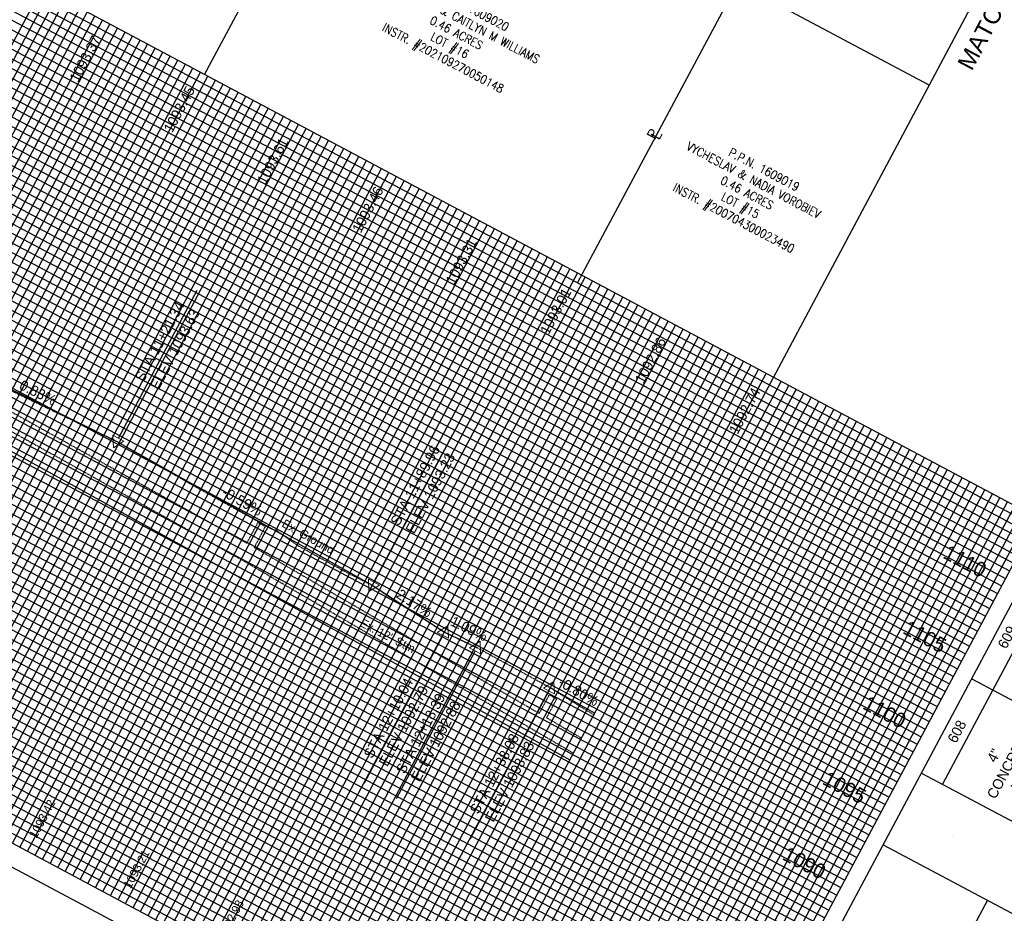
# Model space of a CAD drawing. Header units: feet. Extents: x 2246960 to 2247767, y 438833 to 439541.
# Tile 4 of 8: x 2247267 to 2247497, y 438990 to 439199. Entities that reach past the tile are written whole.
import ezdxf
from ezdxf.enums import TextEntityAlignment as Align

# ---------------------------------------------------------------- set-up
doc = ezdxf.new("R2010")
doc.units = ezdxf.units.FT
doc.header["$MEASUREMENT"] = 0
for name, pattern in [('gasex', [0]), ('OhDOT_USTN2', [0.11, 0.069, -0.041]), ('OhDOT_USTN5', [0.11, 0.055, -0.055]), ('rowex', [0])]:
    doc.linetypes.add(name, pattern=pattern)
for name, color, linetype in [('1XSURV', 7, 'Continuous'), ('DR_X_Storm_Sewer', 151, 'OhDOT_USTN5'), ('DV_X_Property_Line', 7, 'Continuous'), ('GE_P_CL_Text', 7, 'Continuous'), ('GE_X_Cells', 2, 'Continuous'), ('PF_P_Grade_Line', 7, 'Continuous'), ('PF_P_Text', 7, 'Continuous'), ('PF_X_Ground_Line', 3, 'OhDOT_USTN2'), ('PV_X_Text', 7, 'Continuous'), ('RW_X_Fee_RW', 6, 'rowex'), ('SH_Border', 7, 'Continuous'), ('SH_Data', 7, 'Continuous'), ('SH_Text', 7, 'Continuous'), ('TX_P_20', 7, 'Continuous'), ('UT_X_Gas', 2, 'gasex')]:
    doc.layers.add(name, color=color, linetype=linetype)
doc.layers.add('SH_Major_Grid_Line', color=254, linetype='Continuous', transparency=0.3)
doc.layers.add('SH_Minor_Grid_Line', color=252, linetype='Continuous', transparency=0.5)
doc.styles.add('Font 70-Title', font='txt', dxfattribs={"width": 1.15, "height": 0.2})
doc.styles.add('Font32', font='simplex.shx', dxfattribs={"width": 0.85})
doc.styles.add('OHDOTSymbols', font='arial.ttf')
doc.styles.add('Slanted-Normal', font='font31.shx', dxfattribs={"height": 0.14})
doc.styles.add('Straight-Normal', font='font30.shx', dxfattribs={"height": 0.14})

# ---------------------------------------------------------------- blocks, each defined once
blk = doc.blocks.new('PI')
at = {"layer": 'GE_X_Cells', "color": 2, "linetype": 'Continuous', "lineweight": 0, "flags": 128}
blk.add_lwpolyline([(-0.073, -0.042), (0.073, -0.042), (0, 0.084), (-0.073, -0.042)], dxfattribs=at)

msp = doc.modelspace()

# ---------------------------------------------------------------- linework, layer by layer
at = {"layer": 'DR_X_Storm_Sewer'}
for p, q in [((2247168.79, 439161.164, 1083.62), (2247320.039, 439076.809, 1083.62)), ((2247166.036, 439158.12, 1083.62), (2247319.033, 439072.791, 1083.62)), ((2247320.039, 439076.809, 1083.62), (2247322.613, 439081.642, 1083.62)), ((2247322.613, 439081.642, 1083.62), (2247324.379, 439080.702, 1083.62)), ((2247321.778, 439075.818, 1083.62), (2247324.379, 439080.702, 1083.62)), ((2247321.778, 439075.818, 1083.62), (2247388.482, 439036.941, 1083.62)), ((2247319.033, 439072.791, 1083.62), (2247387.466, 439032.907, 1083.62)), ((2247388.482, 439036.941, 1083.62), (2247390.814, 439041.321, 1083.62)), ((2247390.21, 439035.932, 1083.62), (2247392.579, 439040.38, 1083.62)), ((2247390.814, 439041.321, 1083.62), (2247392.579, 439040.38, 1083.62)), ((2247390.21, 439035.932, 1083.62), (2247398.356, 439031.166, 1083.62)), ((2247387.466, 439032.907, 1083.62), (2247396.476, 439027.636, 1083.62))]:
    msp.add_line(p, q, dxfattribs=at)
at = {"layer": 'DV_X_Property_Line'}
for p, q in [((2247310.114, 439186.545, 1083.62), (2247346.896, 439255.395, 1083.62)), ((2247397.435, 439137.776, 1083.62), (2247435.098, 439208.275, 1083.62))]:
    msp.add_line(p, q, dxfattribs=at)
at = {"layer": 'PF_P_Grade_Line', "color": 7, "linetype": 'Continuous', "lineweight": -3, "elevation": 1083.62, "flags": 128}
for points in [[(2247206.282, 439145.042), (2247242.705, 439124.932), (2247252.423, 439118.853), (2247289.581, 439100.629), (2247349.386, 439066.949), (2247366.293, 439055.969), (2247373.837, 439052.363)], [(2247391.121, 439042.944), (2247391.121, 439042.944), (2247401.465, 439037.003)]]:
    msp.add_lwpolyline(points, dxfattribs=at)
at = {"layer": 'PF_P_Text', "elevation": 1083.62}
for points in [[(2247289.979, 439101.373), (2247308.423, 439136.008)], [(2247349.784, 439067.693), (2247368.228, 439102.328)], [(2247365.896, 439055.225), (2247347.451, 439020.59)], [(2247373.439, 439051.619), (2247354.995, 439016.984)], [(2247390.723, 439042.2), (2247372.279, 439007.565)]]:
    msp.add_lwpolyline(points, dxfattribs=at)
at = {"layer": 'PF_X_Ground_Line', "color": 3, "linetype": 'OhDOT_USTN2', "lineweight": -3, "elevation": 1083.62, "flags": 128}
msp.add_lwpolyline([(2247152.599, 439174.696), (2247154.149, 439174.171), (2247154.548, 439173.784), (2247155.724, 439172.063), (2247172.604, 439161.697), (2247173.516, 439161.646), (2247175.12, 439161.459), (2247176.904, 439160.828), (2247180.463, 439159.698), (2247186.937, 439156.815), (2247192.974, 439154.073), (2247199.499, 439149.793), (2247203.9, 439146.87), (2247206.471, 439144.897), (2247206.46, 439144.748), (2247206.61, 439143.875), (2247207.579, 439142.505), (2247210.308, 439141.342), (2247211.815, 439141.001), (2247213.786, 439139.859), (2247215.696, 439139.024), (2247242.705, 439124.932), (2247252.423, 439118.853), (2247264.99, 439112.446), (2247289.581, 439100.629), (2247307.327, 439090.407), (2247325.538, 439080.288), (2247327.174, 439079.646), (2247331.97, 439076.243), (2247342.858, 439070.239), (2247349.386, 439066.949), (2247355.052, 439063.091), (2247366.293, 439055.969), (2247373.837, 439052.363), (2247374.172, 439052.201), (2247391.121, 439042.944), (2247393.336, 439041.511), (2247399.368, 439037.771), (2247401.272, 439036.642)], dxfattribs=at)
at = {"layer": 'RW_X_Fee_RW'}
msp.add_line((2247479.752, 439184.009, 1083.62), (2247242.652, 439310.276, 1083.62), dxfattribs=at)
at = {"layer": 'SH_Border'}
msp.add_line((2247555.842, 438846.085, 1083.62), (2246973.299, 439156.316, 1083.62), dxfattribs=at)
at = {"layer": 'SH_Border', "color": 7, "linetype": 'Continuous', "elevation": 2167.24, "flags": 128}
msp.add_lwpolyline([(2247443.324, 439115.605), (2247553.785, 439323.025)], dxfattribs=at)
at = {"layer": 'SH_Data', "color": 7, "linetype": 'Continuous'}
for p, q in [((2247505.138, 439082.686, 1083.62), (2247081.441, 439308.324, 1083.62)), ((2247583.645, 439221.594, 1083.62), (2247426.641, 438926.777, 1083.62)), ((2247588.588, 439218.962, 1083.62), (2247482.827, 439020.367, 1083.62)), ((2246996.832, 439149.448, 1083.62), (2247420.529, 438923.81, 1083.62)), ((2247420.529, 438923.81, 1083.62), (2247505.138, 439082.686, 1083.62)), ((2247593.928, 438989.525, 1083.62), (2247489.635, 439045.066, 1083.62)), ((2247582.177, 438967.459, 1083.62), (2247477.884, 439023, 1083.62)), ((2247468.946, 439006.215, 1083.62), (2247562.576, 438956.352, 1083.62)), ((2247493.377, 438993.204, 1083.62), (2247460.474, 438931.419, 1083.62))]:
    msp.add_line(p, q, dxfattribs=at)
at = {"layer": 'SH_Major_Grid_Line', "color": 254, "linetype": 'Continuous'}
for p, q in [((2247072.04, 439290.671, 1083.62), (2247495.737, 439065.033, 1083.62)), ((2247062.639, 439273.018, 1083.62), (2247486.336, 439047.38, 1083.62)), ((2247053.238, 439255.365, 1083.62), (2247476.935, 439029.727, 1083.62)), ((2247043.837, 439237.712, 1083.62), (2247467.534, 439012.074, 1083.62)), ((2247034.436, 439220.06, 1083.62), (2247458.133, 438994.421, 1083.62)), ((2247191.013, 439046.038, 1083.62), (2247275.622, 439204.913, 1083.62)), ((2247025.035, 439202.407, 1083.62), (2247448.732, 438976.769, 1083.62)), ((2247208.666, 439036.637, 1083.62), (2247293.275, 439195.513, 1083.62)), ((2247015.634, 439184.754, 1083.62), (2247439.302, 438959.131, 1083.62)), ((2247226.319, 439027.236, 1083.62), (2247310.927, 439186.112, 1083.62)), ((2247243.972, 439017.835, 1083.62), (2247328.58, 439176.711, 1083.62)), ((2247006.233, 439167.101, 1083.62), (2247429.93, 438941.463, 1083.62)), ((2247261.625, 439008.434, 1083.62), (2247346.233, 439167.31, 1083.62)), ((2247279.277, 438999.033, 1083.62), (2247363.886, 439157.909, 1083.62)), ((2247296.93, 438989.632, 1083.62), (2247381.539, 439148.508, 1083.62)), ((2247314.583, 438980.231, 1083.62), (2247399.192, 439139.107, 1083.62)), ((2247332.236, 438970.83, 1083.62), (2247416.844, 439129.706, 1083.62)), ((2247349.889, 438961.43, 1083.62), (2247434.497, 439120.305, 1083.62)), ((2247367.542, 438952.029, 1083.62), (2247452.15, 439110.904, 1083.62)), ((2247385.194, 438942.628, 1083.62), (2247469.803, 439101.503, 1083.62)), ((2247402.847, 438933.227, 1083.62), (2247487.456, 439092.102, 1083.62))]:
    msp.add_line(p, q, dxfattribs=at)
at = {"layer": 'SH_Minor_Grid_Line', "color": 252, "linetype": 'Continuous'}
for p, q in [((2247079.56, 439304.793, 1083.62), (2247503.258, 439079.155, 1083.62)), ((2247080.5, 439306.558, 1083.62), (2247504.198, 439080.92, 1083.62)), ((2247078.62, 439303.028, 1083.62), (2247502.318, 439077.39, 1083.62)), ((2247077.68, 439301.263, 1083.62), (2247501.378, 439075.624, 1083.62)), ((2247075.8, 439297.732, 1083.62), (2247499.497, 439072.094, 1083.62)), ((2247076.74, 439299.497, 1083.62), (2247500.437, 439073.859, 1083.62)), ((2247074.86, 439295.967, 1083.62), (2247498.557, 439070.329, 1083.62)), ((2247073.92, 439294.201, 1083.62), (2247497.617, 439068.563, 1083.62)), ((2247072.98, 439292.436, 1083.62), (2247496.677, 439066.798, 1083.62)), ((2247071.1, 439288.906, 1083.62), (2247494.797, 439063.267, 1083.62)), ((2247070.159, 439287.14, 1083.62), (2247493.857, 439061.502, 1083.62)), ((2247069.219, 439285.375, 1083.62), (2247492.917, 439059.737, 1083.62)), ((2247067.339, 439281.845, 1083.62), (2247491.037, 439056.206, 1083.62)), ((2247068.279, 439283.61, 1083.62), (2247491.977, 439057.972, 1083.62)), ((2247066.399, 439280.079, 1083.62), (2247490.096, 439054.441, 1083.62)), ((2247065.459, 439278.314, 1083.62), (2247489.156, 439052.676, 1083.62)), ((2247063.579, 439274.783, 1083.62), (2247487.276, 439049.145, 1083.62)), ((2247064.519, 439276.549, 1083.62), (2247488.216, 439050.911, 1083.62)), ((2247061.699, 439271.253, 1083.62), (2247485.396, 439045.615, 1083.62)), ((2247059.818, 439267.722, 1083.62), (2247483.516, 439042.084, 1083.62)), ((2247060.759, 439269.488, 1083.62), (2247484.456, 439043.849, 1083.62)), ((2247058.878, 439265.957, 1083.62), (2247482.576, 439040.319, 1083.62)), ((2247057.938, 439264.192, 1083.62), (2247481.636, 439038.554, 1083.62)), ((2247056.998, 439262.426, 1083.62), (2247480.695, 439036.788, 1083.62)), ((2247055.118, 439258.896, 1083.62), (2247478.815, 439033.258, 1083.62)), ((2247056.058, 439260.661, 1083.62), (2247479.755, 439035.023, 1083.62)), ((2247054.178, 439257.131, 1083.62), (2247477.875, 439031.492, 1083.62)), ((2247051.358, 439251.835, 1083.62), (2247475.055, 439026.197, 1083.62)), ((2247052.298, 439253.6, 1083.62), (2247475.995, 439027.962, 1083.62)), ((2247050.417, 439250.069, 1083.62), (2247474.115, 439024.431, 1083.62)), ((2247049.477, 439248.304, 1083.62), (2247473.175, 439022.666, 1083.62)), ((2247047.597, 439244.774, 1083.62), (2247471.295, 439019.135, 1083.62)), ((2247048.537, 439246.539, 1083.62), (2247472.235, 439020.901, 1083.62)), ((2247046.657, 439243.008, 1083.62), (2247470.354, 439017.37, 1083.62)), ((2247045.717, 439241.243, 1083.62), (2247469.414, 439015.605, 1083.62)), ((2247044.777, 439239.478, 1083.62), (2247468.474, 439013.84, 1083.62)), ((2247042.897, 439235.947, 1083.62), (2247466.594, 439010.309, 1083.62)), ((2247041.957, 439234.182, 1083.62), (2247465.654, 439008.544, 1083.62)), ((2247041.017, 439232.417, 1083.62), (2247464.714, 439006.778, 1083.62)), ((2247039.136, 439228.886, 1083.62), (2247462.834, 439003.248, 1083.62)), ((2247040.076, 439230.651, 1083.62), (2247463.774, 439005.013, 1083.62)), ((2247038.196, 439227.121, 1083.62), (2247461.894, 439001.483, 1083.62)), ((2247037.256, 439225.355, 1083.62), (2247460.954, 438999.717, 1083.62)), ((2247035.376, 439221.825, 1083.62), (2247459.073, 438996.187, 1083.62)), ((2247036.316, 439223.59, 1083.62), (2247460.013, 438997.952, 1083.62)), ((2247033.496, 439218.294, 1083.62), (2247457.193, 438992.656, 1083.62)), ((2247031.616, 439214.764, 1083.62), (2247455.313, 438989.126, 1083.62)), ((2247032.556, 439216.529, 1083.62), (2247456.253, 438990.891, 1083.62)), ((2247030.676, 439212.998, 1083.62), (2247454.373, 438987.36, 1083.62)), ((2247029.735, 439211.233, 1083.62), (2247453.433, 438985.595, 1083.62)), ((2247028.795, 439209.468, 1083.62), (2247452.493, 438983.83, 1083.62)), ((2247026.915, 439205.937, 1083.62), (2247450.612, 438980.299, 1083.62)), ((2247027.855, 439207.703, 1083.62), (2247451.553, 438982.064, 1083.62)), ((2247187.483, 439047.918, 1083.62), (2247272.091, 439206.794, 1083.62)), ((2247189.248, 439046.978, 1083.62), (2247273.856, 439205.854, 1083.62)), ((2247025.975, 439204.172, 1083.62), (2247449.672, 438978.534, 1083.62)), ((2247192.779, 439045.098, 1083.62), (2247277.387, 439203.973, 1083.62)), ((2247194.544, 439044.158, 1083.62), (2247279.152, 439203.033, 1083.62)), ((2247196.309, 439043.218, 1083.62), (2247280.918, 439202.093, 1083.62)), ((2247198.074, 439042.278, 1083.62), (2247282.683, 439201.153, 1083.62)), ((2247023.155, 439198.876, 1083.62), (2247446.852, 438973.238, 1083.62)), ((2247024.095, 439200.641, 1083.62), (2247447.792, 438975.003, 1083.62)), ((2247199.84, 439041.338, 1083.62), (2247284.448, 439200.213, 1083.62)), ((2247201.605, 439040.397, 1083.62), (2247286.213, 439199.273, 1083.62)), ((2247022.215, 439197.111, 1083.62), (2247445.912, 438971.473, 1083.62)), ((2247203.37, 439039.457, 1083.62), (2247287.979, 439198.333, 1083.62)), ((2247205.136, 439038.517, 1083.62), (2247289.744, 439197.393, 1083.62)), ((2247206.901, 439037.577, 1083.62), (2247291.509, 439196.453, 1083.62)), ((2247021.275, 439195.346, 1083.62), (2247444.972, 438969.707, 1083.62)), ((2247210.431, 439035.697, 1083.62), (2247295.04, 439194.572, 1083.62)), ((2247019.394, 439191.815, 1083.62), (2247443.062, 438966.193, 1083.62)), ((2247020.334, 439193.58, 1083.62), (2247444.032, 438967.942, 1083.62)), ((2247212.197, 439034.757, 1083.62), (2247296.805, 439193.632, 1083.62)), ((2247213.962, 439033.817, 1083.62), (2247298.57, 439192.692, 1083.62)), ((2247215.727, 439032.877, 1083.62), (2247300.336, 439191.752, 1083.62)), ((2247018.454, 439190.05, 1083.62), (2247442.122, 438964.427, 1083.62)), ((2247217.493, 439031.937, 1083.62), (2247302.101, 439190.812, 1083.62)), ((2247219.258, 439030.996, 1083.62), (2247303.866, 439189.872, 1083.62)), ((2247017.514, 439188.285, 1083.62), (2247441.182, 438962.662, 1083.62)), ((2247221.023, 439030.056, 1083.62), (2247305.632, 439188.932, 1083.62)), ((2247222.788, 439029.116, 1083.62), (2247307.397, 439187.992, 1083.62)), ((2247224.554, 439028.176, 1083.62), (2247309.162, 439187.052, 1083.62)), ((2247016.574, 439186.519, 1083.62), (2247440.242, 438960.897, 1083.62)), ((2247228.084, 439026.296, 1083.62), (2247312.693, 439185.171, 1083.62)), ((2247014.694, 439182.989, 1083.62), (2247438.362, 438957.366, 1083.62)), ((2247229.849, 439025.356, 1083.62), (2247314.458, 439184.231, 1083.62)), ((2247231.615, 439024.416, 1083.62), (2247316.223, 439183.291, 1083.62)), ((2247013.754, 439181.223, 1083.62), (2247437.422, 438955.601, 1083.62)), ((2247233.38, 439023.476, 1083.62), (2247317.988, 439182.351, 1083.62)), ((2247235.145, 439022.536, 1083.62), (2247319.754, 439181.411, 1083.62)), ((2247236.911, 439021.596, 1083.62), (2247321.519, 439180.471, 1083.62)), ((2247012.814, 439179.458, 1083.62), (2247436.482, 438953.836, 1083.62)), ((2247238.676, 439020.655, 1083.62), (2247323.284, 439179.531, 1083.62)), ((2247240.441, 439019.715, 1083.62), (2247325.05, 439178.591, 1083.62)), ((2247010.934, 439175.928, 1083.62), (2247434.601, 438950.305, 1083.62)), ((2247011.874, 439177.693, 1083.62), (2247435.542, 438952.07, 1083.62)), ((2247242.206, 439018.775, 1083.62), (2247326.815, 439177.651, 1083.62)), ((2247245.737, 439016.895, 1083.62), (2247330.345, 439175.771, 1083.62)), ((2247009.993, 439174.162, 1083.62), (2247433.661, 438948.54, 1083.62)), ((2247247.502, 439015.955, 1083.62), (2247332.111, 439174.83, 1083.62)), ((2247249.268, 439015.015, 1083.62), (2247333.876, 439173.89, 1083.62)), ((2247009.053, 439172.397, 1083.62), (2247432.721, 438946.774, 1083.62)), ((2247251.033, 439014.075, 1083.62), (2247335.641, 439172.95, 1083.62)), ((2247252.798, 439013.135, 1083.62), (2247337.407, 439172.01, 1083.62)), ((2247254.563, 439012.195, 1083.62), (2247339.172, 439171.07, 1083.62)), ((2247007.173, 439168.866, 1083.62), (2247430.841, 438943.244, 1083.62)), ((2247008.113, 439170.632, 1083.62), (2247431.781, 438945.009, 1083.62)), ((2247256.329, 439011.255, 1083.62), (2247340.937, 439170.13, 1083.62)), ((2247258.094, 439010.314, 1083.62), (2247342.702, 439169.19, 1083.62)), ((2247259.859, 439009.374, 1083.62), (2247344.468, 439168.25, 1083.62)), ((2247263.39, 439007.494, 1083.62), (2247347.998, 439166.37, 1083.62)), ((2247005.293, 439165.336, 1083.62), (2247428.99, 438939.698, 1083.62)), ((2247265.155, 439006.554, 1083.62), (2247349.764, 439165.43, 1083.62)), ((2247266.92, 439005.614, 1083.62), (2247351.529, 439164.489, 1083.62)), ((2247003.413, 439161.805, 1083.62), (2247427.11, 438936.167, 1083.62)), ((2247004.353, 439163.571, 1083.62), (2247428.05, 438937.932, 1083.62)), ((2247268.686, 439004.674, 1083.62), (2247353.294, 439163.549, 1083.62)), ((2247270.451, 439003.734, 1083.62), (2247355.059, 439162.609, 1083.62)), ((2247272.216, 439002.794, 1083.62), (2247356.825, 439161.669, 1083.62)), ((2247002.473, 439160.04, 1083.62), (2247426.17, 438934.402, 1083.62)), ((2247273.982, 439001.854, 1083.62), (2247358.59, 439160.729, 1083.62)), ((2247275.747, 439000.913, 1083.62), (2247360.355, 439159.789, 1083.62)), ((2247001.533, 439158.275, 1083.62), (2247425.23, 438932.637, 1083.62)), ((2247277.512, 438999.973, 1083.62), (2247362.121, 439158.849, 1083.62)), ((2246999.652, 439154.744, 1083.62), (2247423.35, 438929.106, 1083.62)), ((2247000.593, 439156.509, 1083.62), (2247424.29, 438930.871, 1083.62)), ((2247281.043, 438998.093, 1083.62), (2247365.651, 439156.969, 1083.62)), ((2247282.808, 438997.153, 1083.62), (2247367.416, 439156.029, 1083.62)), ((2247284.573, 438996.213, 1083.62), (2247369.182, 439155.088, 1083.62)), ((2246998.712, 439152.979, 1083.62), (2247422.41, 438927.341, 1083.62)), ((2247286.339, 438995.273, 1083.62), (2247370.947, 439154.148, 1083.62)), ((2247288.104, 438994.333, 1083.62), (2247372.712, 439153.208, 1083.62)), ((2246997.772, 439151.214, 1083.62), (2247421.47, 438925.575, 1083.62)), ((2247289.869, 438993.393, 1083.62), (2247374.478, 439152.268, 1083.62)), ((2247291.634, 438992.453, 1083.62), (2247376.243, 439151.328, 1083.62)), ((2247293.4, 438991.513, 1083.62), (2247378.008, 439150.388, 1083.62)), ((2247295.165, 438990.572, 1083.62), (2247379.773, 439149.448, 1083.62)), ((2247298.696, 438988.692, 1083.62), (2247383.304, 439147.568, 1083.62)), ((2247300.461, 438987.752, 1083.62), (2247385.069, 439146.628, 1083.62)), ((2247302.226, 438986.812, 1083.62), (2247386.835, 439145.688, 1083.62)), ((2247303.991, 438985.872, 1083.62), (2247388.6, 439144.747, 1083.62)), ((2247305.757, 438984.932, 1083.62), (2247390.365, 439143.807, 1083.62)), ((2247307.522, 438983.992, 1083.62), (2247392.13, 439142.867, 1083.62)), ((2247309.287, 438983.052, 1083.62), (2247393.896, 439141.927, 1083.62)), ((2247311.053, 438982.112, 1083.62), (2247395.661, 439140.987, 1083.62)), ((2247312.818, 438981.172, 1083.62), (2247397.426, 439140.047, 1083.62)), ((2247316.348, 438979.291, 1083.62), (2247400.957, 439138.167, 1083.62)), ((2247318.114, 438978.351, 1083.62), (2247402.722, 439137.227, 1083.62)), ((2247319.879, 438977.411, 1083.62), (2247404.487, 439136.287, 1083.62)), ((2247321.644, 438976.471, 1083.62), (2247406.253, 439135.347, 1083.62)), ((2247323.409, 438975.531, 1083.62), (2247408.018, 439134.406, 1083.62)), ((2247325.175, 438974.591, 1083.62), (2247409.783, 439133.466, 1083.62)), ((2247326.94, 438973.651, 1083.62), (2247411.548, 439132.526, 1083.62)), ((2247328.705, 438972.711, 1083.62), (2247413.314, 439131.586, 1083.62)), ((2247330.471, 438971.771, 1083.62), (2247415.079, 439130.646, 1083.62)), ((2247334.001, 438969.89, 1083.62), (2247418.61, 439128.766, 1083.62)), ((2247335.766, 438968.95, 1083.62), (2247420.375, 439127.826, 1083.62)), ((2247337.532, 438968.01, 1083.62), (2247422.14, 439126.886, 1083.62)), ((2247339.297, 438967.07, 1083.62), (2247423.905, 439125.946, 1083.62)), ((2247341.062, 438966.13, 1083.62), (2247425.671, 439125.005, 1083.62)), ((2247342.828, 438965.19, 1083.62), (2247427.436, 439124.065, 1083.62)), ((2247344.593, 438964.25, 1083.62), (2247429.201, 439123.125, 1083.62)), ((2247346.358, 438963.31, 1083.62), (2247430.967, 439122.185, 1083.62)), ((2247348.123, 438962.37, 1083.62), (2247432.732, 439121.245, 1083.62)), ((2247351.654, 438960.489, 1083.62), (2247436.262, 439119.365, 1083.62)), ((2247353.419, 438959.549, 1083.62), (2247438.028, 439118.425, 1083.62)), ((2247355.185, 438958.609, 1083.62), (2247439.793, 439117.485, 1083.62)), ((2247356.95, 438957.669, 1083.62), (2247441.558, 439116.545, 1083.62)), ((2247358.715, 438956.729, 1083.62), (2247443.324, 439115.605, 1083.62)), ((2247360.48, 438955.789, 1083.62), (2247445.089, 439114.664, 1083.62)), ((2247362.246, 438954.849, 1083.62), (2247446.854, 439113.724, 1083.62)), ((2247364.011, 438953.909, 1083.62), (2247448.619, 439112.784, 1083.62)), ((2247365.776, 438952.969, 1083.62), (2247450.385, 439111.844, 1083.62)), ((2247369.307, 438951.089, 1083.62), (2247453.915, 439109.964, 1083.62)), ((2247371.072, 438950.148, 1083.62), (2247455.681, 439109.024, 1083.62)), ((2247372.837, 438949.208, 1083.62), (2247457.446, 439108.084, 1083.62)), ((2247374.603, 438948.268, 1083.62), (2247459.211, 439107.144, 1083.62)), ((2247376.368, 438947.328, 1083.62), (2247460.976, 439106.204, 1083.62)), ((2247378.133, 438946.388, 1083.62), (2247462.742, 439105.264, 1083.62)), ((2247379.899, 438945.448, 1083.62), (2247464.507, 439104.323, 1083.62)), ((2247381.664, 438944.508, 1083.62), (2247466.272, 439103.383, 1083.62)), ((2247383.429, 438943.568, 1083.62), (2247468.038, 439102.443, 1083.62)), ((2247386.96, 438941.688, 1083.62), (2247471.568, 439100.563, 1083.62)), ((2247388.725, 438940.747, 1083.62), (2247473.333, 439099.623, 1083.62)), ((2247390.49, 438939.807, 1083.62), (2247475.099, 439098.683, 1083.62)), ((2247392.256, 438938.867, 1083.62), (2247476.864, 439097.743, 1083.62)), ((2247394.021, 438937.927, 1083.62), (2247478.629, 439096.803, 1083.62)), ((2247395.786, 438936.987, 1083.62), (2247480.395, 439095.863, 1083.62)), ((2247397.551, 438936.047, 1083.62), (2247482.16, 439094.922, 1083.62)), ((2247399.317, 438935.107, 1083.62), (2247483.925, 439093.982, 1083.62)), ((2247401.082, 438934.167, 1083.62), (2247485.69, 439093.042, 1083.62)), ((2247404.613, 438932.287, 1083.62), (2247489.221, 439091.162, 1083.62)), ((2247406.378, 438931.347, 1083.62), (2247490.986, 439090.222, 1083.62)), ((2247408.143, 438930.406, 1083.62), (2247492.752, 439089.282, 1083.62)), ((2247409.908, 438929.466, 1083.62), (2247494.517, 439088.342, 1083.62)), ((2247411.674, 438928.526, 1083.62), (2247496.282, 439087.402, 1083.62)), ((2247413.439, 438927.586, 1083.62), (2247498.047, 439086.462, 1083.62)), ((2247415.204, 438926.646, 1083.62), (2247499.813, 439085.522, 1083.62)), ((2247416.969, 438925.706, 1083.62), (2247501.578, 439084.581, 1083.62)), ((2247418.735, 438924.766, 1083.62), (2247503.343, 439083.641, 1083.62))]:
    msp.add_line(p, q, dxfattribs=at)
at = {"layer": 'UT_X_Gas', "elevation": 1083.62}
msp.add_lwpolyline([(2247150.084, 439161.472), (2247166.963, 439151.105), (2247246.803, 439108.249), (2247360.618, 439045.4), (2247395.632, 439026.05)], dxfattribs=at)

# ---------------------------------------------------------------- block references
at = {"layer": 'PF_P_Text', "xscale": 20, "yscale": 20, "zscale": 20}
for p, rotation in [((2247289.581, 439100.629, 1083.62), 151.9626624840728), ((2247349.386, 439066.949, 1083.62), 151.9626624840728), ((2247366.293, 439055.969, 1083.62), 331.9626624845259), ((2247373.837, 439052.363, 1083.62), 331.9626624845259), ((2247391.12, 439042.944, 1083.62), 331.9626624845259)]:
    msp.add_blockref('PI', p, dxfattribs=dict(at, rotation=rotation))

# ---------------------------------------------------------------- texts
at = {"layer": '1XSURV', "char_height": 2, "width": 177.78055, "attachment_point": 2, "rotation": 332.1688, "style": 'Font32'}
for s, insert in [('\\pxi-4.34286,l5.34286,t5.34286;P.P.N.^I1609020\\P\\pi0,l0,tz;STEPHEN M & CAITLYN M WILLIAMS \\P0.46 ACRES\\PLOT #16\\PINSTR. #202109270050148', (2247372.662, 439203.058, 2226.45)), ('\\pxi-4.34286,l5.34286,t5.34286;P.P.N.^I1609019\\P\\pi0,l0,tz;VYCHESLAV & NADIA VOROBIEV \\P0.46 ACRES\\PLOT #15\\PINSTR. #200704300023490', (2247440.694, 439165.607, 2226.45))]:
    msp.add_mtext(s, dxfattribs=dict(at, insert=insert))
at = {"layer": 'GE_P_CL_Text', "char_height": 2.4, "width": 57.4825, "attachment_point": 5, "rotation": 61.96266, "style": 'Slanted-Normal'}
for s, insert in [('609', (2247497.982, 439054.783, 1083.62)), ('608', (2247486.231, 439032.717, 1083.62)), ('4"\\PCONCRETE\\PWALK', (2247498.411, 439025.233, 1083.62))]:
    msp.add_mtext(s, dxfattribs=dict(at, insert=insert))
at = {"layer": 'PF_P_Text', "color": 7, "linetype": 'Continuous', "lineweight": -3}
for s, insert, char_height, attachment_point, rotation, style in [('1093.37', (2247283.249, 439189.619, 1083.62), 2.4, 8, 61.96266, 'Slanted-Normal'), ('1093.45', (2247305.284, 439177.809, 1083.62), 2.4, 8, 61.96266, 'Slanted-Normal'), ('1093.61', (2247327.158, 439165.696, 1083.62), 2.4, 8, 61.96266, 'Slanted-Normal'), ('1093.46', (2247349.421, 439154.315, 1083.62), 2.4, 8, 61.96266, 'Slanted-Normal'), ('1093.31', (2247371.29, 439142.194, 1083.62), 2.4, 8, 61.96266, 'Slanted-Normal'), ('1093.01', (2247393.4, 439130.527, 1083.62), 2.4, 8, 61.96266, 'Slanted-Normal'), ('STA 11+21.34\\PELEV 1093.63', (2247299.387, 439112.483, 2167.24), 2.4, 7, 61.96266, 'Slanted-Normal'), ('1092.86', (2247415.596, 439119.019, 1083.62), 2.4, 8, 61.96266, 'Slanted-Normal'), ('0.83%', (2247270.612, 439110.939, 1083.62), 2.4, 8, 333.87515, 'Slanted-Normal'), ('1092.74', (2247437.635, 439107.218, 1083.62), 2.4, 8, 61.96266, 'Slanted-Normal'), ('STA 11+89.96\\PELEV 1093.23', (2247359.192, 439078.803, 2167.24), 2.4, 7, 61.96266, 'Slanted-Normal'), ('-0.59%', (2247318.35, 439085.539, 1083.62), 2.4, 8, 330.61329, 'Slanted-Normal'), ('-2.17%', (2247358.136, 439062.015, 1083.62), 2.4, 8, 326.99835, 'Slanted-Normal'), ('1.09%', (2247371.517, 439055.68, 1083.62), 2.4, 8, 334.45003, 'Slanted-Normal'), ('STA 12+10.04\\PELEV 1092.79', (2247352.927, 439024.311, 2167.24), 2.4, 7, 61.96266, 'Slanted-Normal'), ('-0.80%', (2247397.096, 439040.992, 1083.62), 2.4, 8, 330.13056, 'Slanted-Normal'), ('STA 12+18.39\\PELEV 1092.88', (2247360.47, 439020.705, 2167.24), 2.4, 7, 61.96266, 'Slanted-Normal'), ('STA 12+38.08\\PELEV 1093.83', (2247377.754, 439011.286, 2167.24), 2.4, 7, 61.96266, 'Slanted-Normal'), ('1093.42', (2247270.772, 439007.528, 1083.62), 2, 7, 61.96266, 'Straight-Normal'), ('1093.21', (2247292.838, 438995.777, 1083.62), 2, 7, 61.96266, 'Straight-Normal'), ('1092.98', (2247314.904, 438984.026, 1083.62), 2, 7, 61.96266, 'Straight-Normal')]:
    msp.add_mtext(s, dxfattribs=dict(at, insert=insert, char_height=char_height, attachment_point=attachment_point, rotation=rotation, style=style))
at = {"layer": 'PV_X_Text', "char_height": 2, "width": 725.59682, "attachment_point": 1, "style": 'Straight-Normal'}
for s, insert, rotation in [('Ex. Ground', (2247329.016, 439082.537, 1087.653), 330.55726), ('Ex. 12" Stm', (2247347.205, 439059.236, 2171.273), 332.73462)]:
    msp.add_mtext(s, dxfattribs=dict(at, insert=insert, rotation=rotation))
at = {"layer": 'SH_Data', "color": 7, "linetype": 'Continuous', "style": 'Font 70-Title', "width": 1.15}
msp.add_text('SIDE', height=0.12, rotation=61.96266, dxfattribs=at).set_placement((2247485.348, 439008.252, 1083.62), align=Align.MIDDLE_CENTER)
at = {"layer": 'SH_Data', "char_height": 3.5, "width": 20.80085, "attachment_point": 1, "rotation": 331.96266, "style": 'Slanted-Normal'}
for s, insert in [('1110', (2247484.353, 439076.582, 1083.62)), ('1105', (2247474.952, 439058.929, 1083.62)), ('1100', (2247465.551, 439041.277, 1083.62)), ('1095', (2247456.15, 439023.624, 1083.62)), ('1090', (2247446.749, 439005.971, 1083.62))]:
    msp.add_mtext(s, dxfattribs=dict(at, insert=insert))
at = {"layer": 'SH_Text', "linetype": 'Continuous', "style": 'OHDOTSymbols'}
msp.add_text('MATCH LINE STA. 12+50', height=4, rotation=61.96266, dxfattribs=at).set_placement((2247504.992, 439215.887, 2167.24), align=Align.CENTER)
at = {"layer": 'TX_P_20', "char_height": 2.4, "width": 87.36758, "attachment_point": 1, "rotation": 61.31589, "style": 'Slanted-Normal'}
for s, insert in [('\\pxt1;P', (2247413.471, 439172.272, 1083.62)), ('\\pxt1;L', (2247414.429, 439172.177, 1083.62))]:
    msp.add_mtext(s, dxfattribs=dict(at, insert=insert))

doc.saveas('drawing.dxf')
